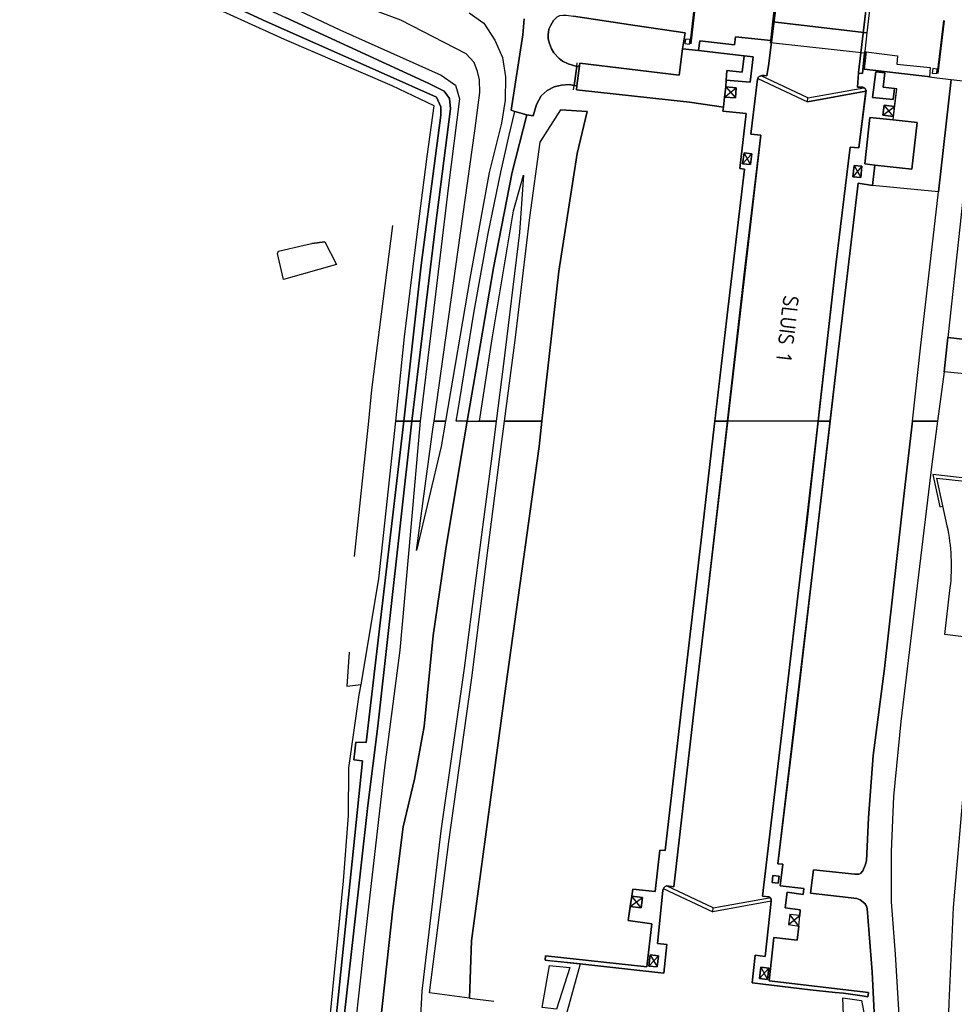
# Model space of a CAD drawing. Extents: x -26035517 to 31750492, y -9237385 to 8160032.
# Tile 26 of 256: x -24116343 to -23968390, y 3791752 to 3947592. Entities that reach past the tile are written whole.
import ezdxf

# ---------------------------------------------------------------- set-up
doc = ezdxf.new("R2010")
doc.units = 0
doc.layers.get('0').update_dxf_attribs({"linetype": 'CONTINUOUS'})
doc.layers.add('B-70', color=5, linetype='CONTINUOUS')
doc.layers.add('T-25', color=7, linetype='CONTINUOUS')
doc.styles.get("Standard").update_dxf_attribs({"font": 'iso.shx'})

# ---------------------------------------------------------------- blocks, each defined once
blk = doc.blocks.new('slgboom')
at = {"color": 0}
for p, q in [((-300, 960), (8107, 960)), ((-300, 910), (8107, 910)), ((-300, 860), (8107, 860)), ((-300, 810), (8107, 810))]:
    blk.add_line(p, q, dxfattribs=at)
blk.add_lwpolyline([(-360, 0), (-360, 720), (360, 720), (360, 0)], close=True, dxfattribs=at)

msp = doc.modelspace()

# ---------------------------------------------------------------- linework, layer by layer
at = {"layer": 'T-25', "color": 9}
for p, q in [((-23971813, 3875631, 3514), (-23970688, 3870494, 3514)), ((-23963327, 3874642, 3514), (-23971813, 3875631, 3514)), ((-23971176, 3875053, 3514), (-23961911, 3873974, 3514)), ((-23969511, 3867456, 3514), (-23971176, 3875053, 3514)), ((-23970688, 3870494, 3514), (-23970200, 3870601, 3514)), ((-23969891, 3850263, 3514), (-23969024, 3857710, 3514)), ((-23964742, 3849663, 3514), (-23969891, 3850263, 3514))]:
    msp.add_line(p, q, dxfattribs=at)
for points, elevation in [([(-24018037, 3971905), (-24009976, 3971020), (-23995997, 3969446), (-23995611, 3960371), (-23995458, 3958928), (-23997725, 3940671), (-23998049, 3938690)], 3463), ([(-23955426, 3963947), (-23955484, 3964626), (-23956352, 3964700), (-23960989, 3965300), (-23963996, 3965690), (-23978706, 3967343), (-23981284, 3958391), (-23983562, 3939221), (-23983712, 3936936)], 3514), ([(-23997461, 3944317), (-24003034, 3944894), (-24003184, 3943619), (-24008657, 3944255), (-24008874, 3942695), (-24001670, 3941853), (-24001670, 3941853)], 6897), ([(-24001670, 3941853), (-24001993, 3939288), (-24004402, 3939545), (-24004502, 3938015), (-24004559, 3936979), (-24004754, 3935333), (-24004950, 3933723), (-24005043, 3933098), (-24001328, 3932720), (-24002348, 3924050), (-24001588, 3923943), (-24004339, 3900821), (-24006402, 3883193), (-24008185, 3867499), (-24011518, 3839036), (-24014177, 3816071), (-24014993, 3816171), (-24015730, 3809610), (-24019257, 3809996), (-24020002, 3804995), (-24016278, 3804498), (-24017084, 3797658)], 6897), ([(-23982644, 3939777), (-23982336, 3942501), (-23977382, 3941896), (-23977514, 3940553), (-23972222, 3940015), (-23972339, 3938546), (-23982644, 3939777)], 7024), ([(-23998049, 3938690), (-23998482, 3938755), (-23998853, 3938743), (-23999266, 3938621), (-23999477, 3938376), (-23999563, 3938187), (-24000578, 3929464), (-23998998, 3929340), (-24007671, 3854642), (-24009532, 3838941), (-24012807, 3810367)], 3463), ([(-23999513, 3938296), (-23991635, 3934581), (-23991561, 3935205), (-23998977, 3938707)], 6900), ([(-23982565, 3924765), (-23981754, 3932125), (-23978074, 3931720), (-23977500, 3936625), (-23977860, 3936683), (-23979669, 3936887), (-23979401, 3939158)], 3514), ([(-24004559, 3936979), (-24002913, 3936792), (-24003007, 3935213), (-24004754, 3935333), (-24002913, 3936792)], 6897), ([(-24004559, 3936979), (-24003007, 3935213)], 6897), ([(-23983712, 3936936), (-23982859, 3936888), (-23982563, 3936756), (-23982368, 3936372), (-23983503, 3927320), (-23984878, 3927427), (-23987120, 3908790), (-23989940, 3884030), (-23991768, 3867456), (-23992482, 3862223), (-23995371, 3837420), (-23998759, 3808889)], 3514), ([(-23982380, 3936278), (-23991635, 3934581), (-23991561, 3935205), (-23982719, 3936826)], 6825), ([(-23979703, 3932482), (-23977840, 3933856), (-23979506, 3934063), (-23979703, 3932482), (-23978004, 3932279), (-23979506, 3934063)], 6877), ([(-23978074, 3931720), (-23974281, 3931303), (-23975091, 3923943), (-23980975, 3924588)], 3514), ([(-24001923, 3924800), (-24000430, 3926386), (-24001676, 3926512), (-24001923, 3924800), (-24000632, 3924658), (-24001676, 3926512), (-24000430, 3926386), (-24000632, 3924658)], 6942), ([(-24000416, 3795156), (-23991200, 3794063), (-23987239, 3793632), (-23985952, 3793497), (-23982994, 3793098), (-23982065, 3792949), (-23981964, 3793601), (-23997695, 3795468), (-23996977, 3802333), (-23993283, 3801921), (-23992999, 3804138), (-23992831, 3805794), (-23992781, 3806697), (-23995165, 3807024), (-23994825, 3809485), (-23992298, 3809135), (-23992193, 3810073), (-23995961, 3810478), (-23995632, 3812921), (-23995561, 3813943), (-23996323, 3813998), (-23990799, 3860619), (-23986884, 3894146), (-23983631, 3921715), (-23981338, 3921350), (-23980975, 3924588), (-23982565, 3924765)], 3514), ([(-23984441, 3922714), (-23984241, 3924519), (-23983041, 3924384), (-23984441, 3922714), (-23983176, 3922600), (-23983041, 3924384), (-23984241, 3924519), (-23983176, 3922600)], 6910), ([(-24012807, 3810367), (-24013891, 3810521), (-24014180, 3810389), (-24014381, 3810209), (-24014471, 3809949), (-24014509, 3809762), (-24015383, 3801356), (-24013902, 3801199), (-24014386, 3796703)], 3463), ([(-24014495, 3810098), (-24006617, 3806383), (-24006543, 3807007), (-24013959, 3810509)], 3589), ([(-24019685, 3807209), (-24017764, 3808653), (-24017969, 3807021), (-24019444, 3808851), (-24017764, 3808653), (-24017969, 3807021), (-24019685, 3807209)], 6835), ([(-23998759, 3808889), (-23997741, 3808743), (-23997532, 3808604), (-23997405, 3808376), (-23997362, 3808080), (-23998357, 3799331), (-23999939, 3799530), (-24000416, 3795156)], 3514), ([(-23997362, 3808080), (-24006617, 3806383), (-24006543, 3807007), (-23997701, 3808628)], 3514), ([(-23992831, 3805794), (-23994445, 3805983), (-23994649, 3804359), (-23992999, 3804138), (-23994445, 3805983), (-23994649, 3804359), (-23992831, 3805794)], 6819), ([(-24017084, 3797658), (-24033085, 3799423), (-24033159, 3798740), (-24027207, 3798125), (-24014386, 3796703)], 6852), ([(-24016732, 3797812), (-24016536, 3799572), (-24015208, 3799428), (-24016732, 3797812), (-24015434, 3797670), (-24015208, 3799428), (-24016536, 3799572), (-24015434, 3797670)], 6840), ([(-23999226, 3795842), (-23999004, 3797623), (-23997770, 3797456), (-23997949, 3795679), (-23999226, 3795842), (-23997770, 3797456), (-23999004, 3797623), (-23997949, 3795679)], 6827)]:
    msp.add_lwpolyline(points, dxfattribs=dict(at, elevation=elevation))
for points in [[(-24004307, 3884030, 6966), (-24004089, 3885933, 6967), (-24001492, 3908595, 6955), (-23998998, 3929340, 6971), (-24000578, 3929464, 6971), (-23999563, 3938187, 6983), (-23999513, 3938296, 6937), (-23999477, 3938376, 6983), (-23999266, 3938621, 6983), (-23998853, 3938743, 6983), (-23998482, 3938755, 6983), (-23998049, 3938690, 6983), (-23997725, 3940671, 6883), (-23995458, 3958928, 3493), (-23995611, 3960371, 3659), (-23995997, 3969446, 3578), (-24009976, 3971020, 3537), (-24010631, 3971066, 757), (-24013517, 3971429, 1097), (-24018037, 3971905, 3500)], [(-23989940, 3884030, 6947), (-23989711, 3885997, 6947), (-23987120, 3908790, 6971), (-23984878, 3927427, 7004), (-23983503, 3927320, 7008), (-23982380, 3936278, 6862), (-23982368, 3936372, 6955), (-23982563, 3936756, 6955), (-23982859, 3936888, 6955), (-23983712, 3936936, 6963), (-23983560, 3939103, 6947), (-23983562, 3939221, 3239), (-23981284, 3958391, 3434), (-23978706, 3967343, 3464), (-23964393, 3965708, 3555), (-23963996, 3965690, 820), (-23960989, 3965300, 1140), (-23956352, 3964700, 3522), (-23955484, 3964626, 3513)], [(-23995458, 3958928, 3493), (-23997725, 3940671, 6883), (-23998049, 3938690, 6983), (-23998482, 3938755, 6983), (-23998853, 3938743, 6983), (-23999266, 3938621, 6983), (-23999477, 3938376, 6983), (-23999513, 3938296, 6937), (-23999563, 3938187, 6983), (-24000578, 3929464, 6971), (-23998998, 3929340, 6971), (-24001492, 3908595, 6955), (-24004089, 3885933, 6967), (-24004307, 3884030, 6966), (-24006304, 3884030, 6943), (-24004339, 3900821, 6959), (-24001588, 3923943, 6967), (-24002348, 3924050, 6951), (-24001328, 3932720, 6942), (-24005043, 3933098, 6922), (-24004950, 3933723, 6918), (-24004754, 3935333, 6930), (-24003007, 3935213, 6955), (-24002913, 3936792, 6942), (-24004559, 3936979, 6942), (-24004502, 3938015, 6951), (-24000711, 3937724, 6991), (-24000236, 3941694, 7016), (-24001670, 3941853, 7016), (-24008874, 3942695, 7000), (-24008657, 3944255, 7004), (-24003184, 3943619, 7016), (-24003034, 3944894, 7008), (-23997461, 3944317, 6934), (-23997117, 3947258, 6947), (-23996311, 3954013, 6987)], [(-24095715, 3955830, 3019), (-24077323, 3947328, 3019), (-24058653, 3939011, 3019), (-24050381, 3935335, 3019), (-24049650, 3933793, 3019), (-24049664, 3932497, 3019), (-24052765, 3908720, 3019), (-24055535, 3884030, 3019), (-24056785, 3884030, 4226), (-24055423, 3897417, 4258), (-24053556, 3912376, 4185), (-24051823, 3925938, 4197), (-24050737, 3933975, 4022), (-24057381, 3937138, 4087), (-24074409, 3944465, 4111), (-24088144, 3950750, 4213)], [(-24086412, 3955792, 4270), (-24065654, 3945961, 4270), (-24049611, 3938793, 4303), (-24047343, 3937225, 4303), (-24046701, 3935058, 4262), (-24048455, 3921369, 4172), (-24051113, 3899288, 4152), (-24052956, 3884030, 4146), (-24052956, 3884030, 4146), (-24054247, 3884030, 3019), (-24050515, 3914955, 3019), (-24048157, 3933509, 3019), (-24048295, 3935104, 3019), (-24049166, 3936272, 3019), (-24051693, 3937549, 3019), (-24074255, 3947940, 3019)], [(-24045169, 3948686, 6731), (-24042875, 3947065, 6792), (-24041125, 3944326, 6824), (-24039897, 3941604, 6894), (-24039437, 3938569, 6930), (-24039477, 3934873, 6951), (-24040066, 3931240, 6739), (-24042030, 3923421, 6507), (-24045083, 3906605, 5879), (-24048928, 3884030, 5159), (-24048928, 3884030, 5159), (-24050749, 3884030, 4372), (-24044318, 3929979, 4537), (-24043517, 3936068, 4558), (-24043563, 3938073, 4555), (-24043844, 3939415, 4555), (-24044417, 3940832, 4561), (-24045653, 3942194, 4561), (-24056013, 3947535, 4528), (-24075237, 3954712, 4495)], [(-23996311, 3954013, 6987), (-23997117, 3947258, 6947), (-23997461, 3944317, 6934), (-24003034, 3944894, 7008), (-24003184, 3943619, 7016), (-24008657, 3944255, 7004), (-24008874, 3942695, 7000), (-24011398, 3942966, 6979), (-24011020, 3945492, 6934), (-24018925, 3946694, 6926), (-24028656, 3948161, 6955)], [(-24031241, 3948044, 6959), (-24031820, 3947442, 6963), (-24032278, 3946703, 6987), (-24032563, 3946103, 6995), (-24032700, 3945208, 7000), (-24032670, 3944544, 7000), (-24032488, 3943798, 7000), (-24032154, 3942994, 7000), (-24031804, 3942369, 7000), (-24030946, 3941445, 6995), (-24030437, 3941052, 6995), (-24029527, 3940614, 6995), (-24028162, 3940205, 6967), (-24028566, 3937153, 7008), (-24029339, 3937334, 7024), (-24030556, 3937244, 7020), (-24031736, 3936976, 7024), (-24032854, 3936411, 7028), (-24033786, 3935549, 7040), (-24034552, 3934161, 7044), (-24035054, 3932358, 6975), (-24036060, 3932517, 6967), (-24037982, 3933069, 6971), (-24038544, 3933294, 6987), (-24036717, 3945172, 6963), (-24036478, 3947731, 6708)], [(-24036478, 3947731, 6708), (-24036717, 3945172, 6963), (-24038544, 3933294, 6987), (-24037982, 3933069, 6971), (-24036060, 3932517, 6967), (-24035054, 3932358, 6975), (-24034552, 3934161, 7044), (-24033786, 3935549, 7040), (-24032854, 3936411, 7028), (-24031736, 3936976, 7024), (-24030556, 3937244, 7020), (-24029339, 3937334, 7024), (-24028566, 3937153, 7008), (-24028137, 3937129, 7016)], [(-24011398, 3942966, 6979), (-24011962, 3938811, 6979), (-24027647, 3940696, 7040), (-24027720, 3940292, 7040), (-24028162, 3940205, 6967), (-24029527, 3940614, 6995), (-24030437, 3941052, 6995), (-24030946, 3941445, 6995), (-24031804, 3942369, 7000), (-24032154, 3942994, 7000), (-24032488, 3943798, 7000), (-24032670, 3944544, 7000), (-24032700, 3945208, 7000), (-24032563, 3946103, 6995), (-24032278, 3946703, 6987), (-24031820, 3947442, 6963), (-24031241, 3948044, 6959), (-24030818, 3948265, 6959), (-24030370, 3948314, 6959), (-24029841, 3948321, 6959), (-24028656, 3948161, 6955), (-24018925, 3946694, 6926), (-24011020, 3945492, 6934), (-24011398, 3942966, 6979)], [(-23997461, 3944317, 6934), (-24003034, 3944894, 7008), (-24003184, 3943619, 7016), (-24008657, 3944255, 7004), (-24008874, 3942695, 7000)], [(-24008874, 3942695, 7000), (-24011398, 3942966, 6979)], [(-24008874, 3942695, 7000), (-24001670, 3941853, 7016)], [(-24001670, 3941853, 7016), (-24001993, 3939288, 7032), (-24004402, 3939545, 6995), (-24004502, 3938015, 6951), (-24000711, 3937724, 6991), (-24000236, 3941694, 7016), (-24001670, 3941853, 7016)], [(-23982585, 3942309, 7000), (-23982944, 3939099, 6971), (-23983560, 3939103, 6947)], [(-23982545, 3942542, 6983), (-23982336, 3942501, 6947), (-23977382, 3941896, 6955), (-23977514, 3940553, 6955), (-23972222, 3940015, 6963), (-23972339, 3938546, 6934)], [(-24028674, 3936483, 6995), (-24028566, 3937153, 7008), (-24028162, 3940205, 6967), (-24028080, 3940765, 7036)], [(-24028137, 3937129, 7016), (-24027720, 3940292, 7040)], [(-23999513, 3938296, 6937), (-23991635, 3934581, 6841), (-23982380, 3936278, 6862)], [(-23977860, 3936683, 6902), (-23978074, 3934971, 6922), (-23981335, 3935256, 6902), (-23980831, 3939349, 6902), (-23979401, 3939158, 6902), (-23979669, 3936887, 6906), (-23977860, 3936683, 6902)], [(-23967471, 3915222, 7012), (-23969425, 3897267, 6951), (-23970006, 3891877, 6951), (-23971044, 3884030, 6951), (-23975034, 3884030, 6975), (-23973728, 3895616, 6979), (-23970903, 3920365, 6987), (-23970903, 3920365, 6987), (-23968871, 3938110, 6930), (-23958927, 3936969, 6926)], [(-23972634, 3938601, 6987), (-23972339, 3938546, 6934), (-23971179, 3938369, 6971)], [(-24028137, 3937129, 7016), (-24028194, 3936505, 7004), (-24010311, 3934516, 6938), (-24004950, 3933723, 6918), (-24004754, 3935333, 6930)], [(-24004754, 3935333, 6930), (-24003007, 3935213, 6955), (-24002913, 3936792, 6942), (-24004559, 3936979, 6942), (-24004502, 3938015, 6951)], [(-24004754, 3935333, 6930), (-24004559, 3936979, 6942)], [(-23978004, 3932279, 6914), (-23977840, 3933856, 6914), (-23977500, 3936625, 6910), (-23977860, 3936683, 6902)], [(-23958927, 3936969, 6926), (-23959500, 3932850, 6967), (-23959578, 3931850, 6971), (-23959523, 3931163, 6975), (-23959184, 3930298, 6979), (-23958676, 3929562, 6991), (-23958022, 3928842, 6991), (-23957159, 3928293, 6995), (-23955901, 3927703, 6991), (-23954584, 3927468, 6975), (-23950974, 3927080, 6922), (-23951273, 3923065, 6906), (-23959130, 3923971, 6991), (-23962683, 3924164, 6979), (-23963227, 3924052, 6979), (-23964121, 3923740, 7004), (-23964842, 3923286, 7008), (-23965599, 3922651, 7008), (-23966336, 3922021, 7008), (-23966680, 3921485, 7008), (-23966900, 3920694, 7012), (-23967471, 3915222, 7012), (-23969425, 3897267, 6951)], [(-24006304, 3884030, 6943), (-24004339, 3900821, 6959), (-24001588, 3923943, 6967), (-24002348, 3924050, 6951), (-24001328, 3932720, 6942), (-24005043, 3933098, 6922), (-24004950, 3933723, 6918)], [(-23978004, 3932279, 6914), (-23979703, 3932482, 6914), (-23979506, 3934063, 6914), (-23977840, 3933856, 6914)], [(-24047253, 3884030, 5209), (-24046999, 3885501, 5248), (-24044476, 3901128, 5663), (-24042166, 3913745, 6164), (-24040189, 3923442, 6531), (-24038855, 3929291, 6849), (-24037982, 3933069, 6971)], [(-24045480, 3884030, 5195), (-24044074, 3892282, 5358), (-24041361, 3908338, 5940), (-24038384, 3923474, 6600), (-24036060, 3932517, 6967)], [(-24033668, 3884030, 6904), (-24030972, 3907813, 6942), (-24028102, 3926433, 6928), (-24026520, 3933071, 7044), (-24030685, 3933305, 6947)], [(-23978074, 3931720, 6902), (-23978004, 3932279, 6914)], [(-24001676, 3926512, 6979), (-24000430, 3926386, 6979), (-24000632, 3924658, 6979), (-24001923, 3924800, 6979), (-24001676, 3926512, 6979)], [(-23984241, 3924519, 6947), (-23983041, 3924384, 6947), (-23983176, 3922600, 6947), (-23984441, 3922714, 6947), (-23984241, 3924519, 6947)], [(-23980975, 3924588, 6942), (-23981338, 3921350, 6951)], [(-23975034, 3884030, 6975), (-23973728, 3895616, 6979), (-23970903, 3920365, 6987)], [(-24061098, 3884030, 4354), (-24060581, 3888998, 4354), (-24057278, 3915022, 4249)], [(-24068026, 3912418, 4255), (-24070075, 3912150, 4255)], [(-23932773, 3894999, 6551), (-23932849, 3893298, 6519), (-23941621, 3894255, 6555), (-23953263, 3895497, 6633), (-23958722, 3896088, 6796), (-23969425, 3897267, 6951), (-23970006, 3891877, 6951)], [(-23947874, 3884030, 6549), (-23947673, 3885968, 6551), (-23947773, 3886928, 6551), (-23947934, 3887630, 6568), (-23948196, 3888301, 6572), (-23948668, 3888849, 6572), (-23949235, 3889335, 6572), (-23949867, 3889734, 6572), (-23950555, 3889887, 6572), (-23951263, 3890056, 6572), (-23953984, 3890413, 6698), (-23959280, 3890776, 6755), (-23970006, 3891877, 6951), (-23971044, 3884030, 6951)], [(-24045480, 3884030, 5195), (-24046535, 3877837, 5073), (-24048862, 3863831, 4633), (-24050881, 3850128, 4404), (-24052320, 3835746, 4444), (-24053824, 3827379, 4453), (-24055625, 3819836, 4426), (-24057293, 3806857, 4402), (-24059218, 3788969, 4426), (-24062509, 3763663, 4426), (-24064272, 3751938, 4396), (-24066996, 3730383, 4510), (-24070951, 3699295, 4399), (-24073867, 3677951, 4399), (-24075801, 3658310, 4405), (-24077011, 3644524, 4420), (-24077862, 3630809, 4549), (-24078467, 3616299, 4531)], [(-24069794, 3763299, 4111), (-24066764, 3794100, 4126), (-24065109, 3811304, 4177), (-24064315, 3821632, 4198), (-24064232, 3829177, 4252), (-24062581, 3840721, 4372), (-24062306, 3842361, 4354), (-24059503, 3859084, 4219), (-24056785, 3884030, 4226), (-24056785, 3884030, 4226), (-24055535, 3884030, 3019), (-24061518, 3833166, 3256), (-24063125, 3833263, 4069), (-24063298, 3831839, 4069), (-24063470, 3830431, 4069), (-24062099, 3830263, 3256), (-24066493, 3787142, 3256)], [(-24066493, 3787142, 3256), (-24062099, 3830263, 3256), (-24063470, 3830431, 4069), (-24063298, 3831839, 4069), (-24063125, 3833263, 4069), (-24061518, 3833166, 3256), (-24055535, 3884030, 3019), (-24055535, 3884030, 3019), (-24054247, 3884030, 3019), (-24059644, 3835782, 3256), (-24061229, 3823220, 3256), (-24063464, 3803407, 3256), (-24065328, 3786534, 3256)], [(-24065328, 3786534, 3256), (-24063464, 3803407, 3256), (-24061229, 3823220, 3256), (-24059644, 3835782, 3256), (-24054247, 3884030, 3019), (-24052956, 3884030, 4146), (-24054491, 3866663, 4348), (-24056157, 3847795, 4381), (-24058634, 3828797, 4363), (-24061939, 3800247, 4381), (-24063891, 3782527, 4405)], [(-24063324, 3862640, 4354), (-24061098, 3884030, 4354)], [(-24059218, 3788969, 4426), (-24057293, 3806857, 4402), (-24055625, 3819836, 4426), (-24053824, 3827379, 4453), (-24052320, 3835746, 4444), (-24050881, 3850128, 4404), (-24048862, 3863831, 4633), (-24046535, 3877837, 5073), (-24045480, 3884030, 5195), (-24045480, 3884030, 5195), (-24040910, 3884030, 6664), (-24041566, 3878939, 6637), (-24043782, 3862063, 6543), (-24046003, 3844978, 6596), (-24049662, 3819234, 6657), (-24052664, 3793844, 6529), (-24052923, 3788868, 6471)], [(-24045140, 3792723, 6906), (-24044821, 3801811, 6930), (-24041503, 3826504, 6918), (-24039401, 3842083, 6930), (-24034119, 3880050, 6898), (-24033668, 3884030, 6904)], [(-24027594, 3798174, 5340), (-24027207, 3798125, 6736), (-24014386, 3796703, 6893), (-24013902, 3801199, 6872), (-24015383, 3801356, 6872), (-24014509, 3809762, 6897), (-24014475, 3809928, 6976), (-24014471, 3809949, 6897), (-24014381, 3810209, 6897), (-24014180, 3810389, 6897), (-24013891, 3810521, 6897), (-24012807, 3810367, 6914), (-24009532, 3838941, 6975), (-24007671, 3854642, 6955), (-24004307, 3884030, 6966)], [(-24006304, 3884030, 6943), (-24006402, 3883193, 6942), (-24008185, 3867499, 6922), (-24011518, 3839036, 6967), (-24014177, 3816071, 6897), (-24014993, 3816171, 6897), (-24015730, 3809610, 6889), (-24019257, 3809996, 6885), (-24019444, 3808851, 6872)], [(-23985952, 3793497, 6777), (-23987239, 3793632, 5431), (-23991200, 3794063, 6831), (-24000416, 3795156, 6827), (-23999939, 3799530, 6852), (-23998357, 3799331, 6868), (-23997362, 3808080, 6897), (-23997369, 3808130, 6892), (-23997405, 3808376, 6897), (-23997532, 3808604, 6897), (-23997741, 3808743, 6897), (-23998759, 3808889, 6881), (-23995371, 3837420, 6971), (-23992482, 3862223, 6942), (-23989940, 3884030, 6947)], [(-23992298, 3809135, 6910), (-23992193, 3810073, 6910), (-23995961, 3810478, 6852), (-23995561, 3813943, 6852), (-23996323, 3813998, 6852), (-23993542, 3837041, 6930), (-23990799, 3860619, 6898), (-23988065, 3884030, 6912)], [(-23975034, 3884030, 6975), (-23976319, 3872628, 6971), (-23979455, 3844923, 6967), (-23981260, 3831126, 6910), (-23981961, 3821270, 6901), (-23982265, 3814448, 6860), (-23982498, 3813790, 6860), (-23982888, 3812858, 6860), (-23983217, 3812463, 6860), (-23983513, 3812333, 6860), (-23984139, 3812332, 6893), (-23990673, 3813013, 6835), (-23991175, 3809332, 6835), (-23983826, 3808500, 6901), (-23983299, 3808284, 6901), (-23982575, 3807700, 6885), (-23982294, 3807310, 6885), (-23982207, 3806942, 6885), (-23981414, 3796866, 6914), (-23981096, 3790431, 6839)], [(-23981096, 3790431, 6839), (-23981414, 3796866, 6914), (-23982207, 3806942, 6885), (-23982294, 3807310, 6885), (-23982575, 3807700, 6885), (-23983299, 3808284, 6901), (-23983826, 3808500, 6901), (-23991175, 3809332, 6835), (-23990673, 3813013, 6835), (-23984139, 3812332, 6893), (-23983513, 3812333, 6860), (-23983217, 3812463, 6860), (-23982888, 3812858, 6860), (-23982498, 3813790, 6860), (-23982265, 3814448, 6860), (-23981961, 3821270, 6901), (-23981260, 3831126, 6910), (-23979455, 3844923, 6967), (-23976319, 3872628, 6971), (-23975034, 3884030, 6975), (-23975034, 3884030, 6975), (-23971044, 3884030, 6951), (-23971945, 3877218, 6951), (-23975847, 3844840, 6959), (-23976854, 3836517, 6893), (-23978002, 3824663, 6930), (-23978412, 3815919, 6914), (-23978388, 3807997, 6877), (-23977771, 3799697, 6926), (-23976867, 3784741, 6930)], [(-23971044, 3884030, 6951), (-23971945, 3877218, 6951), (-23975847, 3844840, 6959), (-23976854, 3836517, 6893), (-23978002, 3824663, 6930), (-23978412, 3815919, 6914), (-23978388, 3807997, 6877), (-23977771, 3799697, 6926), (-23976867, 3784741, 6930)], [(-23966178, 3767615, 6756), (-23972736, 3770346, 6918), (-23973804, 3773936, 6922), (-23969457, 3783935, 6827), (-23969217, 3791978, 6835), (-23968503, 3807079, 6831), (-23966992, 3824808, 6798), (-23964532, 3847683, 6849), (-23961092, 3876702, 6898), (-23960201, 3884030, 6924)], [(-24064160, 3847473, 4315), (-24064531, 3842102, 4354), (-24062306, 3842361, 4354)], [(-24061518, 3833166, 3256), (-24063125, 3833263, 4069), (-24063298, 3831839, 4069), (-24063470, 3830431, 4069), (-24062099, 3830263, 3256)], [(-23996108, 3812016, 6860), (-23996257, 3810939, 6860), (-23997231, 3811054, 6860), (-23997098, 3812138, 6860), (-23996108, 3812016, 6860)], [(-24019685, 3807209, 6872), (-24019444, 3808851, 6872), (-24017764, 3808653, 6877), (-24017969, 3807021, 6872), (-24019685, 3807209, 6872)], [(-24019685, 3807209, 6872), (-24020002, 3804995, 6872), (-24016278, 3804498, 6889), (-24017084, 3797658, 6889), (-24033085, 3799423, 6848), (-24033159, 3798740, 6848), (-24032373, 3798634, 6744)], [(-23992831, 3805794, 6856), (-23994445, 3805983, 6839), (-23994649, 3804359, 6848), (-23992999, 3804138, 6848), (-23992831, 3805794, 6856)], [(-23992781, 3806697, 6831), (-23992831, 3805794, 6856)], [(-23982994, 3793098, 6814), (-23982065, 3792949, 6877), (-23981964, 3793601, 6893), (-23997695, 3795468, 6885), (-23996977, 3802333, 6860), (-23993283, 3801921, 6860), (-23992999, 3804138, 6848)], [(-24016732, 3797812, 6877), (-24016536, 3799572, 6877), (-24015208, 3799428, 6877), (-24015434, 3797670, 6877), (-24016732, 3797812, 6877)], [(-24027594, 3798174, 5340), (-24027854, 3797343, 5377), (-24029687, 3790646, 5356), (-24033145, 3778778, 5365), (-24034367, 3774224, 5369), (-24035408, 3769836, 5389), (-24036513, 3764324, 5394), (-24037604, 3758425, 5373), (-24038831, 3749186, 5365), (-24040051, 3738112, 5398), (-24042954, 3712984, 5423), (-24045688, 3689686, 5468), (-24049394, 3657327, 5435), (-24050834, 3640394, 5439), (-24051682, 3626879, 5406), (-24052053, 3617363, 5410)], [(-24029082, 3798337, 5576), (-24027594, 3798174, 5340)], [(-23997770, 3797456, 6864), (-23997949, 3795679, 6860), (-23999226, 3795842, 6864), (-23999004, 3797623, 6864), (-23997770, 3797456, 6864)], [(-24045140, 3792723, 6906), (-24041269, 3792264, 6756)], [(-23985804, 3787387, 5485), (-23986055, 3792774, 5530), (-23983087, 3792364, 6761), (-23983087, 3792364, 6761), (-23982622, 3789943, 6839)]]:
    msp.add_polyline3d(points, dxfattribs=at)
for points in [[(-24054247, 3884030, 3019), (-24055535, 3884030, 3019), (-24052765, 3908720, 3019), (-24049664, 3932497, 3019), (-24049650, 3933793, 3019), (-24050381, 3935335, 3019), (-24058653, 3939011, 3019), (-24077323, 3947328, 3019), (-24095715, 3955830, 3019), (-24102111, 3958761, 3019), (-24116343, 3965281, 3019), (-24115440, 3967198, 3019), (-24101821, 3960732, 3019), (-24096731, 3958315, 3019), (-24074255, 3947940, 3019), (-24051693, 3937549, 3019), (-24049166, 3936272, 3019), (-24048295, 3935104, 3019), (-24048157, 3933509, 3019), (-24050515, 3914955, 3019), (-24054247, 3884030, 3019)], [(-23982234, 3945515, 6947), (-23982545, 3942542, 6983), (-23982585, 3942309, 7000), (-23982944, 3939099, 6971), (-23983560, 3939103, 6947), (-23983562, 3939221, 3239), (-23981284, 3958391, 3434), (-23980658, 3958398, 7061), (-23981085, 3955484, 7012), (-23981442, 3952380, 6991), (-23982234, 3945515, 6947)], [(-23981085, 3955484, 7012), (-23981442, 3952380, 6991), (-23982234, 3945515, 6947), (-23982545, 3942542, 6983), (-23982585, 3942309, 7000), (-23997506, 3943933, 6934), (-23997461, 3944317, 6934), (-23997117, 3947258, 6947), (-23996311, 3954013, 6987), (-23995948, 3957243, 6991), (-23981085, 3955484, 7012)], [(-23981442, 3952380, 6991), (-23982234, 3945515, 6947), (-23997117, 3947258, 6947), (-23996311, 3954013, 6987), (-23981442, 3952380, 6991)], [(-23982234, 3945515, 6947), (-23982545, 3942542, 6983), (-23982585, 3942309, 7000), (-23997506, 3943933, 6934), (-23997461, 3944317, 6934), (-23997117, 3947258, 6947), (-23982234, 3945515, 6947)], [(-24028137, 3937129, 7016), (-24027720, 3940292, 7040), (-24027647, 3940696, 7040), (-24011962, 3938811, 6979), (-24011398, 3942966, 6979), (-24008874, 3942695, 7000), (-24001670, 3941853, 7016), (-24001993, 3939288, 7032), (-24004402, 3939545, 6995), (-24004502, 3938015, 6951), (-24004559, 3936979, 6942), (-24004754, 3935333, 6930), (-24004950, 3933723, 6918), (-24010311, 3934516, 6938), (-24028194, 3936505, 7004), (-24028137, 3937129, 7016)], [(-24001670, 3941853, 7016), (-24000236, 3941694, 7016), (-24000711, 3937724, 6991), (-24004502, 3938015, 6951), (-24004402, 3939545, 6995), (-24001993, 3939288, 7032), (-24001670, 3941853, 7016)], [(-23982380, 3936278, 6862), (-23982368, 3936372, 6955), (-23982563, 3936756, 6955), (-23982859, 3936888, 6955), (-23983712, 3936936, 6963), (-23983560, 3939103, 6947), (-23982944, 3939099, 6971), (-23982585, 3942309, 7000), (-23982545, 3942542, 6983), (-23982336, 3942501, 6947), (-23982644, 3939777, 7061), (-23972634, 3938601, 6987), (-23972339, 3938546, 6934), (-23971179, 3938369, 6971), (-23968871, 3938110, 6930), (-23970903, 3920365, 6987), (-23981338, 3921350, 6951), (-23983631, 3921715, 6963), (-23986884, 3894146, 6918), (-23988065, 3884030, 6912), (-23989940, 3884030, 6947), (-23989711, 3885997, 6947), (-23987120, 3908790, 6971), (-23984878, 3927427, 7004), (-23983503, 3927320, 7008), (-23982380, 3936278, 6862)], [(-23972339, 3938546, 6934), (-23972634, 3938601, 6987), (-23982644, 3939777, 7061), (-23982336, 3942501, 6947), (-23977382, 3941896, 6955), (-23977514, 3940553, 6955), (-23972222, 3940015, 6963), (-23972339, 3938546, 6934)], [(-24028566, 3937153, 7008), (-24028162, 3940205, 6967), (-24027720, 3940292, 7040), (-24028137, 3937129, 7016), (-24028566, 3937153, 7008)], [(-23989940, 3884030, 6947), (-24004307, 3884030, 6966), (-24004089, 3885933, 6967), (-24001492, 3908595, 6955), (-23998998, 3929340, 6971), (-24000578, 3929464, 6971), (-23999563, 3938187, 6983), (-23999513, 3938296, 6937), (-23991635, 3934581, 6841), (-23982380, 3936278, 6862), (-23983503, 3927320, 7008), (-23984878, 3927427, 7004), (-23987120, 3908790, 6971), (-23989711, 3885997, 6947), (-23989940, 3884030, 6947)], [(-23999513, 3938296, 6937), (-23991635, 3934581, 6841), (-23982380, 3936278, 6862), (-23983503, 3927320, 7008), (-23984878, 3927427, 7004), (-23987120, 3908790, 6971), (-23989711, 3885997, 6947), (-23989940, 3884030, 6947), (-24004307, 3884030, 6966), (-24004089, 3885933, 6967), (-24001492, 3908595, 6955), (-23998998, 3929340, 6971), (-24000578, 3929464, 6971), (-23999563, 3938187, 6983), (-23999513, 3938296, 6937)], [(-23977860, 3936683, 6902), (-23978074, 3934971, 6922), (-23981335, 3935256, 6902), (-23980831, 3939349, 6902), (-23979401, 3939158, 6902), (-23979669, 3936887, 6906), (-23977860, 3936683, 6902)], [(-23977860, 3936683, 6902), (-23979669, 3936887, 6906), (-23979401, 3939158, 6902), (-23980831, 3939349, 6902), (-23981335, 3935256, 6902), (-23978074, 3934971, 6922), (-23977860, 3936683, 6902)], [(-23978004, 3932279, 6914), (-23977840, 3933856, 6914), (-23979506, 3934063, 6914), (-23979703, 3932482, 6914), (-23978004, 3932279, 6914)], [(-24037982, 3933069, 6971), (-24036060, 3932517, 6967), (-24038384, 3923474, 6600), (-24041361, 3908338, 5940), (-24044074, 3892282, 5358), (-24045480, 3884030, 5195), (-24047253, 3884030, 5209), (-24046999, 3885501, 5248), (-24044476, 3901128, 5663), (-24042166, 3913745, 6164), (-24040189, 3923442, 6531), (-24038855, 3929291, 6849), (-24037982, 3933069, 6971)], [(-24033668, 3884030, 6904), (-24039596, 3884030, 6741), (-24037929, 3896888, 6755), (-24035579, 3916261, 6942), (-24033928, 3928212, 6947), (-24030685, 3933305, 6947), (-24026520, 3933071, 7044), (-24028102, 3926433, 6928), (-24030972, 3907813, 6942), (-24033668, 3884030, 6904)], [(-23978074, 3931720, 6902), (-23981754, 3932125, 16483), (-23982565, 3924765, 16487), (-23980975, 3924588, 6942), (-23975091, 3923943, 16577), (-23974281, 3931303, 16601), (-23978074, 3931720, 6902)], [(-24000632, 3924658, 6979), (-24000430, 3926386, 6979), (-24001676, 3926512, 6979), (-24001923, 3924800, 6979), (-24000632, 3924658, 6979)], [(-23984241, 3924519, 6947), (-23984441, 3922714, 6947), (-23983176, 3922600, 6947), (-23983041, 3924384, 6947), (-23984241, 3924519, 6947)], [(-24040910, 3884030, 6664), (-24043569, 3884030, 5233), (-24041542, 3897056, 5500), (-24038175, 3917329, 6413), (-24036594, 3922996, 6824), (-24037239, 3913909, 6812), (-24039792, 3892706, 6710), (-24040910, 3884030, 6664)], [(-24068026, 3912418, 4255), (-24066206, 3908846, 4252), (-24074556, 3906481, 4183), (-24075507, 3910578, 4183), (-24075346, 3910962, 4183), (-24071286, 3911921, 4183), (-24070075, 3912150, 4255), (-24068026, 3912418, 4255)], [(-23970006, 3891877, 6951), (-23969425, 3897267, 6951), (-23958722, 3896088, 6796), (-23953263, 3895497, 6633), (-23953984, 3890413, 6698), (-23959280, 3890776, 6755), (-23970006, 3891877, 6951)], [(-24050749, 3884030, 4372), (-24048928, 3884030, 5159), (-24049607, 3880045, 5032), (-24053503, 3863599, 4580), (-24050869, 3883173, 4369), (-24050749, 3884030, 4372)], [(-24039596, 3884030, 6741), (-24033668, 3884030, 6904), (-24034119, 3880050, 6898), (-24039401, 3842083, 6930), (-24041503, 3826504, 6918), (-24044821, 3801811, 6930), (-24045140, 3792723, 6906), (-24051462, 3793560, 6545), (-24048419, 3817489, 6694), (-24044778, 3843426, 6710), (-24042171, 3863986, 6804), (-24040325, 3878402, 6735), (-24039596, 3884030, 6741)], [(-24006304, 3884030, 6943), (-24004307, 3884030, 6966), (-24007671, 3854642, 6955), (-24009532, 3838941, 6975), (-24012807, 3810367, 6914), (-24013891, 3810521, 6897), (-24014180, 3810389, 6897), (-24014381, 3810209, 6897), (-24014471, 3809949, 6897), (-24014475, 3809928, 6976), (-24014509, 3809762, 6897), (-24015383, 3801356, 6872), (-24013902, 3801199, 6872), (-24014386, 3796703, 6893), (-24027207, 3798125, 6736), (-24027594, 3798174, 5340), (-24029082, 3798337, 5576), (-24032373, 3798634, 6744), (-24033159, 3798740, 6848), (-24033085, 3799423, 6848), (-24017084, 3797658, 6889), (-24016278, 3804498, 6889), (-24020002, 3804995, 6872), (-24019685, 3807209, 6872), (-24017969, 3807021, 6872), (-24017764, 3808653, 6877), (-24019444, 3808851, 6872), (-24019257, 3809996, 6885), (-24015730, 3809610, 6889), (-24014993, 3816171, 6897), (-24014177, 3816071, 6897), (-24011518, 3839036, 6967), (-24008185, 3867499, 6922), (-24006402, 3883193, 6942), (-24006304, 3884030, 6943)], [(-23989940, 3884030, 6947), (-23988065, 3884030, 6912), (-23990799, 3860619, 6898), (-23993542, 3837041, 6930), (-23996323, 3813998, 6852), (-23995561, 3813943, 6852), (-23995961, 3810478, 6852), (-23992193, 3810073, 6910), (-23992298, 3809135, 6910), (-23994825, 3809485, 10435), (-23995165, 3807024, 10443), (-23992781, 3806697, 6831), (-23992831, 3805794, 6856), (-23994445, 3805983, 6839), (-23994649, 3804359, 6848), (-23992999, 3804138, 6848), (-23993283, 3801921, 6860), (-23996977, 3802333, 6860), (-23997695, 3795468, 6885), (-23981964, 3793601, 6893), (-23982065, 3792949, 6877), (-23982994, 3793098, 6814), (-23985952, 3793497, 6777), (-23987239, 3793632, 5431), (-23991200, 3794063, 6831), (-24000416, 3795156, 6827), (-23999939, 3799530, 6852), (-23998357, 3799331, 6868), (-23997362, 3808080, 6897), (-23997369, 3808130, 6892), (-23997405, 3808376, 6897), (-23997532, 3808604, 6897), (-23997741, 3808743, 6897), (-23998759, 3808889, 6881), (-23995371, 3837420, 6971), (-23992482, 3862223, 6942), (-23989940, 3884030, 6947)], [(-23960201, 3884030, 6924), (-23954681, 3884030, 6723), (-23955605, 3875574, 6755), (-23958339, 3851564, 6727), (-23960254, 3835316, 6661), (-23961305, 3824787, 6653), (-23962425, 3814821, 6740), (-23963597, 3800217, 6955), (-23964771, 3786569, 6723), (-23966178, 3767615, 6756), (-23972736, 3770346, 6918), (-23973804, 3773936, 6922), (-23969457, 3783935, 6827), (-23969217, 3791978, 6835), (-23968503, 3807079, 6831), (-23966992, 3824808, 6798), (-23964532, 3847683, 6849), (-23961092, 3876702, 6898), (-23960201, 3884030, 6924)], [(-23997098, 3812138, 6860), (-23997231, 3811054, 6860), (-23996257, 3810939, 6860), (-23996108, 3812016, 6860), (-23997098, 3812138, 6860)], [(-24016732, 3797812, 6877), (-24015434, 3797670, 6877), (-24015208, 3799428, 6877), (-24016536, 3799572, 6877), (-24016732, 3797812, 6877)], [(-24029231, 3797577, 5576), (-24031352, 3790959, 5452), (-24033612, 3791239, 6599), (-24032492, 3797876, 6732), (-24029231, 3797577, 5576)], [(-23999004, 3797623, 6864), (-23999226, 3795842, 6864), (-23997949, 3795679, 6860), (-23997770, 3797456, 6864), (-23999004, 3797623, 6864)]]:
    msp.add_polyline3d(points, close=True, dxfattribs=at)
msp.add_arc((-23998379, 3861128, 3514), 29553, 353.35684, 12.36235, dxfattribs=at)

# ---------------------------------------------------------------- block references
at = {"layer": 'T-25', "color": 9, "xscale": -1, "rotation": 263.1956932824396}
for p in [(-24010983, 3944170, 6897), (-23971837, 3939500, 6897)]:
    msp.add_blockref('slgboom', p, dxfattribs=at)

# ---------------------------------------------------------------- texts
at = {"layer": 'B-70'}
msp.add_text('SLUIS 1', height=2500, rotation=263.34341, dxfattribs=at).set_placement((-23995430, 3904062, 6897))

doc.saveas('drawing.dxf')
